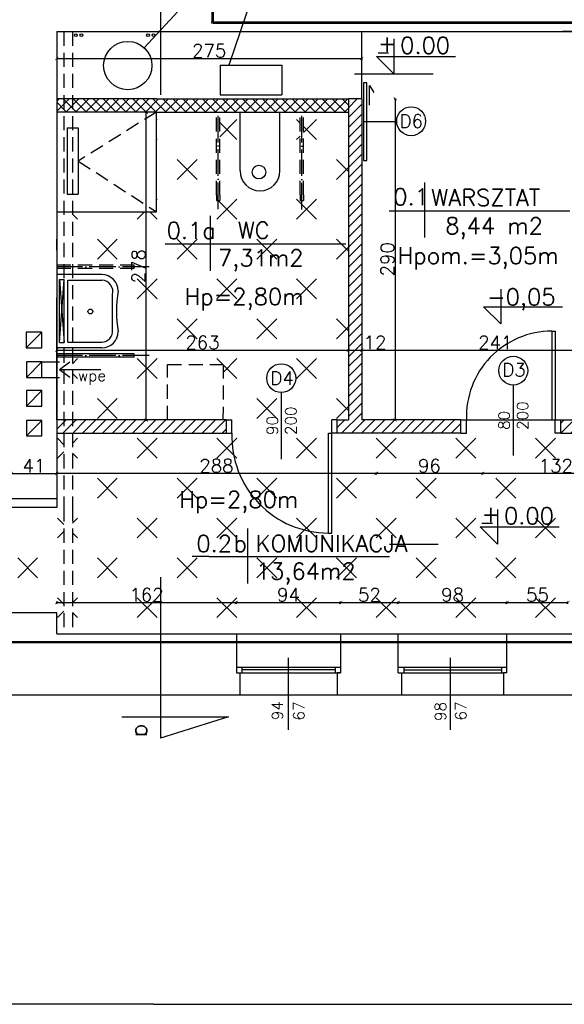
# Model space of a CAD drawing. Header units: millimetres. Extents: x -155361 to 49141, y -33787 to 6941.
# Tile 18 of 44: x -26685 to -26194, y 4380 to 5267. Entities that reach past the tile are written whole.
import ezdxf

# ---------------------------------------------------------------- set-up
doc = ezdxf.new("R2010")
doc.units = ezdxf.units.MM
doc.linetypes.add('ACAD_ISO04W100', pattern=[30, 24, -3, 0, -3])
doc.linetypes.add('DASHED', pattern=[19.05, 12.7, -6.35])
doc.styles.add('Opisowy', font='txt.shx')
doc.styles.get("Standard").update_dxf_attribs({"font": 'txt.shx'})
doc.dimstyles.new('ISO-25', dxfattribs={"dimtxt": 12, "dimasz": 3, "dimexe": 1, "dimexo": 1, "dimgap": 1, "dimtad": 1, "dimdec": 0, "dimtxsty": 'Opisowy', "dimblk": 'ARCHTICK', "dimcen": 2.5, "dimadec": 0, "dimazin": 0, "dimtfac": 1, "dimtdec": 0, "dimtmove": 0, "dimatfit": 3, "dimldrblk": 'ARCHTICK', "dimfxl": 1, "dimfxlon": 1, "dimarcsym": 0})

# ---------------------------------------------------------------- blocks, each defined once
blk = doc.blocks.new('_ArchTick')
at = {"color": 0, "linetype": 'ByBlock', "const_width": 0.15}
blk.add_lwpolyline([(-0.5, -0.5), (0.5, 0.5)], dxfattribs=at)
blk = doc.blocks.new('*D11522')
at = {"color": 0, "lineweight": -2}
for p, q in [((-26692.9, 4857.07), (-26692.9, 4859.07)), ((-26692.9, 4858.07), (-26651.9, 4858.07)), ((-26651.9, 4857.07), (-26651.9, 4859.07))]:
    blk.add_line(p, q, dxfattribs=at)
at = {"layer": 'Defpoints', "color": 0}
for p in [(-26651.9, 4858.07), (-26692.9, 4840.62), (-26651.9, 4840.62)]:
    blk.add_point(p, dxfattribs=at)
at = {"color": 0, "lineweight": -2, "xscale": 3, "yscale": 3, "zscale": 3, "rotation": 180}
blk.add_blockref('_ArchTick', (-26692.9, 4858.07), dxfattribs=at)
at = {"color": 0, "lineweight": -2, "xscale": 3, "yscale": 3, "zscale": 3}
blk.add_blockref('_ArchTick', (-26651.9, 4858.07), dxfattribs=at)
at = {"color": 0, "insert": (-26672.4, 4865.07), "char_height": 12, "attachment_point": 5, "style": 'Opisowy'}
blk.add_mtext('41', dxfattribs=at)
blk = doc.blocks.new('*D11560')
at = {"color": 0, "lineweight": -2}
for p, q in [((-26651.9, 4859.07), (-26651.9, 4857.07)), ((-26363.86, 4858.07), (-26651.9, 4858.07)), ((-26363.86, 4859.07), (-26363.86, 4857.07))]:
    blk.add_line(p, q, dxfattribs=at)
at = {"layer": 'Defpoints', "color": 0}
for p in [(-26651.9, 4914.62), (-26363.86, 4914.62), (-26651.9, 4858.07)]:
    blk.add_point(p, dxfattribs=at)
at = {"color": 0, "lineweight": -2, "xscale": 3, "yscale": 3, "zscale": 3, "rotation": 180}
blk.add_blockref('_ArchTick', (-26651.9, 4858.07), dxfattribs=at)
at = {"color": 0, "lineweight": -2, "xscale": 3, "yscale": 3, "zscale": 3}
blk.add_blockref('_ArchTick', (-26363.86, 4858.07), dxfattribs=at)
at = {"color": 0, "insert": (-26507.88, 4865.07), "char_height": 12, "attachment_point": 5, "style": 'Opisowy'}
blk.add_mtext('288', dxfattribs=at)
blk = doc.blocks.new('*D11561')
at = {"color": 0, "lineweight": -2}
for p, q in [((-26363.86, 4859.07), (-26363.86, 4857.07)), ((-26267.9, 4858.07), (-26363.86, 4858.07)), ((-26267.9, 4859.07), (-26267.9, 4857.07))]:
    blk.add_line(p, q, dxfattribs=at)
at = {"layer": 'Defpoints', "color": 0}
for p in [(-26363.86, 4914.62), (-26267.9, 4914.62), (-26363.86, 4858.07)]:
    blk.add_point(p, dxfattribs=at)
at = {"color": 0, "lineweight": -2, "xscale": 3, "yscale": 3, "zscale": 3, "rotation": 180}
blk.add_blockref('_ArchTick', (-26363.86, 4858.07), dxfattribs=at)
at = {"color": 0, "lineweight": -2, "xscale": 3, "yscale": 3, "zscale": 3}
blk.add_blockref('_ArchTick', (-26267.9, 4858.07), dxfattribs=at)
at = {"color": 0, "insert": (-26315.88, 4865.07), "char_height": 12, "attachment_point": 5, "style": 'Opisowy'}
blk.add_mtext('96', dxfattribs=at)
blk = doc.blocks.new('*D11562')
at = {"color": 0, "lineweight": -2}
for p, q in [((-26267.9, 4859.07), (-26267.9, 4857.07)), ((-26135.9, 4858.07), (-26267.9, 4858.07)), ((-26135.9, 4859.07), (-26135.9, 4857.07))]:
    blk.add_line(p, q, dxfattribs=at)
at = {"layer": 'Defpoints', "color": 0}
for p in [(-26267.9, 4914.62), (-26135.9, 4914.62), (-26267.9, 4858.07)]:
    blk.add_point(p, dxfattribs=at)
at = {"color": 0, "lineweight": -2, "xscale": 3, "yscale": 3, "zscale": 3, "rotation": 180}
blk.add_blockref('_ArchTick', (-26267.9, 4858.07), dxfattribs=at)
at = {"color": 0, "lineweight": -2, "xscale": 3, "yscale": 3, "zscale": 3}
blk.add_blockref('_ArchTick', (-26135.9, 4858.07), dxfattribs=at)
at = {"color": 0, "insert": (-26201.9, 4865.07), "char_height": 12, "attachment_point": 5, "style": 'Opisowy'}
blk.add_mtext('132', dxfattribs=at)
blk = doc.blocks.new('*D11609')
at = {"color": 0, "lineweight": -2}
for p, q in [((-26651.93, 4740.69), (-26651.93, 4742.69)), ((-26651.93, 4741.69), (-26489.93, 4741.69)), ((-26489.93, 4740.69), (-26489.93, 4742.69))]:
    blk.add_line(p, q, dxfattribs=at)
at = {"layer": 'Defpoints', "color": 0}
for p in [(-26489.93, 4741.69), (-26651.93, 4705.33), (-26489.93, 4705.33)]:
    blk.add_point(p, dxfattribs=at)
at = {"color": 0, "lineweight": -2, "xscale": 3, "yscale": 3, "zscale": 3, "rotation": 180}
blk.add_blockref('_ArchTick', (-26651.93, 4741.69), dxfattribs=at)
at = {"color": 0, "lineweight": -2, "xscale": 3, "yscale": 3, "zscale": 3}
blk.add_blockref('_ArchTick', (-26489.93, 4741.69), dxfattribs=at)
at = {"color": 0, "insert": (-26570.93, 4748.69), "char_height": 12, "attachment_point": 5, "style": 'Opisowy'}
blk.add_mtext('162', dxfattribs=at)
blk = doc.blocks.new('*D11610')
at = {"color": 0, "lineweight": -2}
for p, q in [((-26489.93, 4740.69), (-26489.93, 4742.69)), ((-26489.93, 4741.69), (-26395.93, 4741.69)), ((-26395.93, 4740.69), (-26395.93, 4742.69))]:
    blk.add_line(p, q, dxfattribs=at)
at = {"layer": 'Defpoints', "color": 0}
for p in [(-26395.93, 4741.69), (-26489.93, 4703.83), (-26395.93, 4703.83)]:
    blk.add_point(p, dxfattribs=at)
at = {"color": 0, "lineweight": -2, "xscale": 3, "yscale": 3, "zscale": 3, "rotation": 180}
blk.add_blockref('_ArchTick', (-26489.93, 4741.69), dxfattribs=at)
at = {"color": 0, "lineweight": -2, "xscale": 3, "yscale": 3, "zscale": 3}
blk.add_blockref('_ArchTick', (-26395.93, 4741.69), dxfattribs=at)
at = {"color": 0, "insert": (-26442.93, 4748.69), "char_height": 12, "attachment_point": 5, "style": 'Opisowy'}
blk.add_mtext('94', dxfattribs=at)
blk = doc.blocks.new('*D11611')
at = {"color": 0, "lineweight": -2}
for p, q in [((-26395.93, 4740.69), (-26395.93, 4742.69)), ((-26395.93, 4741.69), (-26343.93, 4741.69)), ((-26343.93, 4740.69), (-26343.93, 4742.69))]:
    blk.add_line(p, q, dxfattribs=at)
at = {"layer": 'Defpoints', "color": 0}
for p in [(-26343.93, 4741.69), (-26395.93, 4705.33), (-26343.93, 4705.33)]:
    blk.add_point(p, dxfattribs=at)
at = {"color": 0, "lineweight": -2, "xscale": 3, "yscale": 3, "zscale": 3, "rotation": 180}
blk.add_blockref('_ArchTick', (-26395.93, 4741.69), dxfattribs=at)
at = {"color": 0, "lineweight": -2, "xscale": 3, "yscale": 3, "zscale": 3}
blk.add_blockref('_ArchTick', (-26343.93, 4741.69), dxfattribs=at)
at = {"color": 0, "insert": (-26369.93, 4748.69), "char_height": 12, "attachment_point": 5, "style": 'Opisowy'}
blk.add_mtext('52', dxfattribs=at)
blk = doc.blocks.new('*D11612')
at = {"color": 0, "lineweight": -2}
for p, q in [((-26343.93, 4740.69), (-26343.93, 4742.69)), ((-26343.93, 4741.69), (-26245.93, 4741.69)), ((-26245.93, 4740.69), (-26245.93, 4742.69))]:
    blk.add_line(p, q, dxfattribs=at)
at = {"layer": 'Defpoints', "color": 0}
for p in [(-26245.93, 4741.69), (-26343.93, 4707.94), (-26245.93, 4707.94)]:
    blk.add_point(p, dxfattribs=at)
at = {"color": 0, "lineweight": -2, "xscale": 3, "yscale": 3, "zscale": 3, "rotation": 180}
blk.add_blockref('_ArchTick', (-26343.93, 4741.69), dxfattribs=at)
at = {"color": 0, "lineweight": -2, "xscale": 3, "yscale": 3, "zscale": 3}
blk.add_blockref('_ArchTick', (-26245.93, 4741.69), dxfattribs=at)
at = {"color": 0, "insert": (-26294.93, 4748.69), "char_height": 12, "attachment_point": 5, "style": 'Opisowy'}
blk.add_mtext('98', dxfattribs=at)
blk = doc.blocks.new('*D11613')
at = {"color": 0, "lineweight": -2}
for p, q in [((-26245.93, 4740.69), (-26245.93, 4742.69)), ((-26245.93, 4741.69), (-26190.93, 4741.69)), ((-26190.93, 4740.69), (-26190.93, 4742.69))]:
    blk.add_line(p, q, dxfattribs=at)
at = {"layer": 'Defpoints', "color": 0}
for p in [(-26190.93, 4741.69), (-26245.93, 4707.94), (-26190.93, 4707.94)]:
    blk.add_point(p, dxfattribs=at)
at = {"color": 0, "lineweight": -2, "xscale": 3, "yscale": 3, "zscale": 3, "rotation": 180}
blk.add_blockref('_ArchTick', (-26245.93, 4741.69), dxfattribs=at)
at = {"color": 0, "lineweight": -2, "xscale": 3, "yscale": 3, "zscale": 3}
blk.add_blockref('_ArchTick', (-26190.93, 4741.69), dxfattribs=at)
at = {"color": 0, "insert": (-26218.43, 4748.69), "char_height": 12, "attachment_point": 5, "style": 'Opisowy'}
blk.add_mtext('55', dxfattribs=at)
blk = doc.blocks.new('*D11650')
at = {"color": 0, "lineweight": -2}
for p, q in [((-26651.93, 5233.17), (-26651.93, 5231.17)), ((-26651.93, 5232.17), (-26376.93, 5232.17)), ((-26376.93, 5233.17), (-26376.93, 5231.17))]:
    blk.add_line(p, q, dxfattribs=at)
at = {"layer": 'Defpoints', "color": 0}
for p in [(-26651.93, 5254.68), (-26376.93, 5254.68), (-26376.93, 5232.17)]:
    blk.add_point(p, dxfattribs=at)
at = {"color": 0, "lineweight": -2, "xscale": 3, "yscale": 3, "zscale": 3, "rotation": 180}
blk.add_blockref('_ArchTick', (-26651.93, 5232.17), dxfattribs=at)
at = {"color": 0, "lineweight": -2, "xscale": 3, "yscale": 3, "zscale": 3}
blk.add_blockref('_ArchTick', (-26376.93, 5232.17), dxfattribs=at)
at = {"color": 0, "insert": (-26514.43, 5239.17), "char_height": 12, "attachment_point": 5, "style": 'Opisowy'}
blk.add_mtext('275', dxfattribs=at)
blk = doc.blocks.new('*D11651')
at = {"color": 0, "lineweight": -2}
for p, q in [((-26651.93, 4968.19), (-26651.93, 4970.19)), ((-26651.93, 4969.19), (-26388.93, 4969.19)), ((-26388.93, 4968.19), (-26388.93, 4970.19))]:
    blk.add_line(p, q, dxfattribs=at)
at = {"layer": 'Defpoints', "color": 0}
for p in [(-26388.93, 4969.19), (-26651.93, 4907.26), (-26388.93, 4907.26)]:
    blk.add_point(p, dxfattribs=at)
at = {"color": 0, "lineweight": -2, "xscale": 3, "yscale": 3, "zscale": 3, "rotation": 180}
blk.add_blockref('_ArchTick', (-26651.93, 4969.19), dxfattribs=at)
at = {"color": 0, "lineweight": -2, "xscale": 3, "yscale": 3, "zscale": 3}
blk.add_blockref('_ArchTick', (-26388.93, 4969.19), dxfattribs=at)
at = {"color": 0, "insert": (-26520.43, 4976.19), "char_height": 12, "attachment_point": 5, "style": 'Opisowy'}
blk.add_mtext('263', dxfattribs=at)
blk = doc.blocks.new('*D11652')
at = {"color": 0, "lineweight": -2}
for p, q in [((-26388.93, 4968.19), (-26388.93, 4970.19)), ((-26388.93, 4969.19), (-26376.93, 4969.19)), ((-26376.93, 4968.19), (-26376.93, 4970.19)), ((-26376.93, 4969.19), (-26355.93, 4969.19))]:
    blk.add_line(p, q, dxfattribs=at)
at = {"layer": 'Defpoints', "color": 0}
for p in [(-26376.93, 4969.19), (-26388.93, 4907.26), (-26376.93, 4907.26)]:
    blk.add_point(p, dxfattribs=at)
at = {"color": 0, "lineweight": -2, "xscale": 3, "yscale": 3, "zscale": 3, "rotation": 180}
blk.add_blockref('_ArchTick', (-26388.93, 4969.19), dxfattribs=at)
at = {"color": 0, "lineweight": -2, "xscale": 3, "yscale": 3, "zscale": 3}
blk.add_blockref('_ArchTick', (-26376.93, 4969.19), dxfattribs=at)
at = {"color": 0, "insert": (-26364.93, 4976.19), "char_height": 12, "attachment_point": 5, "style": 'Opisowy'}
blk.add_mtext('12', dxfattribs=at)
blk = doc.blocks.new('*D11653')
at = {"color": 0, "lineweight": -2}
for p, q in [((-26376.93, 4968.19), (-26376.93, 4970.19)), ((-26376.93, 4969.19), (-26135.93, 4969.19)), ((-26135.93, 4968.19), (-26135.93, 4970.19))]:
    blk.add_line(p, q, dxfattribs=at)
at = {"layer": 'Defpoints', "color": 0}
for p in [(-26135.93, 4969.19), (-26376.93, 4907.26), (-26135.93, 4907.26)]:
    blk.add_point(p, dxfattribs=at)
at = {"color": 0, "lineweight": -2, "xscale": 3, "yscale": 3, "zscale": 3, "rotation": 180}
blk.add_blockref('_ArchTick', (-26376.93, 4969.19), dxfattribs=at)
at = {"color": 0, "lineweight": -2, "xscale": 3, "yscale": 3, "zscale": 3}
blk.add_blockref('_ArchTick', (-26135.93, 4969.19), dxfattribs=at)
at = {"color": 0, "insert": (-26256.43, 4976.19), "char_height": 12, "attachment_point": 5, "style": 'Opisowy'}
blk.add_mtext('241', dxfattribs=at)
blk = doc.blocks.new('*D11655')
at = {"color": 0, "lineweight": -2}
for p, q in [((-26572.1, 5183.7), (-26570.1, 5183.7)), ((-26571.1, 4906.2), (-26571.1, 5183.7)), ((-26572.1, 4906.2), (-26570.1, 4906.2))]:
    blk.add_line(p, q, dxfattribs=at)
at = {"layer": 'Defpoints', "color": 0}
for p in [(-26668.38, 5183.7), (-26571.1, 5183.7), (-26668.38, 4906.2)]:
    blk.add_point(p, dxfattribs=at)
at = {"color": 0, "lineweight": -2, "xscale": 3, "yscale": 3, "zscale": 3}
for p, rotation in [((-26571.1, 5183.7), 90), ((-26571.1, 4906.2), -90.00000000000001)]:
    blk.add_blockref('_ArchTick', p, dxfattribs=dict(at, rotation=rotation))
at = {"color": 0, "insert": (-26578.1, 5044.95), "char_height": 12, "attachment_point": 5, "rotation": 90, "style": 'Opisowy'}
blk.add_mtext('278', dxfattribs=at)
blk = doc.blocks.new('*D11968')
at = {"color": 0, "lineweight": -2}
for p, q in [((-26347.76, 5195.92), (-26345.76, 5195.92)), ((-26346.76, 5195.92), (-26346.76, 4906.41)), ((-26347.76, 4906.41), (-26345.76, 4906.41))]:
    blk.add_line(p, q, dxfattribs=at)
at = {"layer": 'Defpoints', "color": 0}
for p in [(-26376.93, 5195.92), (-26376.93, 4906.41), (-26346.76, 4906.41)]:
    blk.add_point(p, dxfattribs=at)
at = {"color": 0, "lineweight": -2, "xscale": 3, "yscale": 3, "zscale": 3}
for p, rotation in [((-26346.76, 5195.92), 90), ((-26346.76, 4906.41), 270)]:
    blk.add_blockref('_ArchTick', p, dxfattribs=dict(at, rotation=rotation))
at = {"color": 0, "insert": (-26353.76, 5051.17), "char_height": 12, "attachment_point": 5, "rotation": 90, "style": 'Opisowy'}
blk.add_mtext('290', dxfattribs=at)

msp = doc.modelspace()

# ---------------------------------------------------------------- hatches: boundary and pattern name
h = msp.add_hatch()
h.set_pattern_fill('CROSS', color=256, scale=2, style=0)
h.set_pattern_definition([(45, (-1326.827, 5769.8), (-35.92102, 35.92102), [25.4, -25.4]), (135, (-1308.87, 5769.8), (-35.92102, -35.92102), [25.4, -25.4])])
h.paths.add_polyline_path([(-26956, 5156.41, 0.425207), (-26874.27, 5235.14), (-26874.27, 5238.14), (-26956, 5238.14), (-26956, 5241.14), (-26941.93, 5241.14), (-26936.33, 5241.14), (-26936.33, 5276.41), (-26804.93, 5276.41), (-26804.93, 5257.41), (-26777.05, 5257.41), (-26712.05, 5257.41), (-26692.93, 5257.41), (-26692.93, 4827.41), (-26651.93, 4827.41), (-26651.93, 4894.41), (-26645.36, 4894.41), (-26645.36, 4827.41), (-26645.36, 4713.41), (-26651.93, 4713.41), (-26651.93, 4732.41), (-26692.93, 4732.41), (-26692.93, 4713.41), (-26941.93, 4713.41), (-26941.93, 4729.41), (-26956, 4729.41), (-26956, 4732.41), (-26872, 4732.41), (-26872, 4735.41, 0.403604), (-26956, 4816.41), (-26956, 4819.41), (-26941.93, 4819.41), (-26941.93, 4827.41), (-26816.93, 4827.41), (-26812.01, 4827.41), (-26810.93, 4827.41), (-26804.93, 4827.41), (-26804.93, 5154.41), (-26810.93, 5154.41), (-26812.01, 5154.41), (-26816.93, 5154.41), (-26956, 5154.41)])
h.paths.add_polyline_path([(-26856.12, 5196.38), (-26840.46, 5180.93), (-26840.46, 5196.38)], flags=16)
h.paths.add_polyline_path([(-26637.7, 4894.41), (-26498.93, 4894.41), (-26493.93, 4894.41, 0.424176), (-26406.93, 4804.41), (-26403.93, 4804.41), (-26403.93, 4894.41), (-26398.93, 4894.41), (-26287.43, 4894.41), (-26282.43, 4894.41), (-26282.43, 4906.41), (-26240.25, 4906.41), (-26205.43, 4906.41), (-26202.43, 4906.41), (-26202.43, 4894.41), (-26197.43, 4894.41), (-26135.93, 4894.41), (-26135.93, 4877.41), (-26046.93, 4877.41), (-26041.93, 4877.41, 0.40263), (-25970.91, 4797.65, 0.273252), (-26015.93, 4721.41), (-26015.93, 4718.41), (-25925.93, 4718.41), (-25925.93, 4713.41), (-25948.93, 4713.41), (-26038.93, 4713.41), (-26099.93, 4713.41), (-26113.24, 4713.41), (-26190.93, 4713.41), (-26245.93, 4713.41), (-26343.93, 4713.41), (-26395.93, 4713.41), (-26489.93, 4713.41), (-26637.7, 4713.41), (-26637.7, 4827.41)])
h.paths.add_polyline_path([(-26270.05, 4809.87), (-26254.39, 4794.42), (-26254.39, 4809.87)], flags=16)
h.paths.add_polyline_path([(-26637.7, 4965.88), (-26637.7, 4971.37), (-26611.19, 4971.37, 0.414214), (-26596.48, 4986.09, -0.081982), (-26596.48, 5022.65, 0.414214), (-26611.19, 5037.37), (-26637.7, 5037.37), (-26637.7, 5042.87), (-26581.92, 5042.86), (-26581.92, 5044.36), (-26581.92, 5045.86), (-26637.7, 5045.87), (-26637.7, 5093.92), (-26561.93, 5093.92), (-26561.93, 5183.92), (-26507.96, 5183.92), (-26507.96, 5109.11), (-26507.96, 5104.11), (-26506.43, 5104.11), (-26504.9, 5104.11), (-26504.9, 5109.11), (-26504.9, 5183.92), (-26486.6, 5183.92), (-26486.61, 5150.9), (-26486.61, 5130.9, 1), (-26450.61, 5130.9), (-26450.61, 5150.99), (-26450.6, 5183.92), (-26432.47, 5183.92), (-26432.47, 5109.2), (-26432.47, 5104.2), (-26430.93, 5104.2), (-26429.4, 5104.2), (-26429.4, 5109.2), (-26429.4, 5183.92), (-26388.93, 5183.92), (-26388.93, 4906.41), (-26398.93, 4906.41), (-26403.93, 4906.41), (-26403.93, 4894.41), (-26406.93, 4894.41), (-26406.93, 4804.41, -0.424176), (-26493.93, 4894.41), (-26493.93, 4906.41), (-26498.93, 4906.41), (-26501.96, 4906.41), (-26501.93, 4956.41), (-26551.93, 4956.41), (-26551.93, 4906.41), (-26637.7, 4906.41), (-26637.7, 4962.88), (-26581.92, 4962.87), (-26581.92, 4964.37), (-26581.92, 4965.87)])
h.paths.add_polyline_path([(-26436.4, 4943.99, -0.41467), (-26449.44, 4930.96, -2.411557)], flags=16)
h.paths.add_polyline_path([(-26884.93, 5405.41), (-26804.93, 5405.41), (-26804.93, 5408.41), (-26790.96, 5408.41), (-26790.96, 5411.3), (-26790.96, 5416.41), (-26683.93, 5416.41), (-26677.93, 5416.41), (-26533.93, 5416.41), (-26533.93, 5296.41), (-26677.93, 5296.41), (-26683.93, 5296.41), (-26715.83, 5296.41), (-26715.83, 5306.41, 1), (-26755.83, 5306.41), (-26755.83, 5296.41), (-26790.93, 5296.41), (-26790.93, 5322.41), (-26790.93, 5326.41), (-26804.93, 5326.41, -0.417903)])
h.paths.add_polyline_path([(-26823.49, 5369.88, -880.138921), (-26823.49, 5369.93, -0.001136)], flags=16)
h.paths.add_polyline_path([(-26804.93, 5276.41), (-26804.93, 5326.41, -0.417903), (-26884.93, 5405.41), (-26884.93, 5408.41), (-26804.93, 5408.41), (-26804.93, 5411.41), (-26804.93, 5431.41), (-26936.33, 5431.41), (-26936.33, 5297.41), (-26936.33, 5276.41)])
h.paths.add_polyline_path([(-26804.93, 5456.41), (-26804.93, 5577.41), (-26886.4, 5577.41, -0.159236), (-26941.93, 5559.27), (-26941.93, 5556.27), (-26936.33, 5556.27), (-26936.33, 5456.41)])
h.paths.add_polyline_path([(-26936.33, 5656.27), (-26941.93, 5656.27), (-26941.93, 5653.27), (-26847.93, 5653.27), (-26847.93, 5650.27, -0.135694), (-26862.85, 5602.41), (-26804.93, 5602.41), (-26804.93, 5667.41), (-26804.93, 5670.41, -0.324312), (-26883.94, 5723.41), (-26936.33, 5723.41)])
h.paths.add_polyline_path([(-26955.9, 5605.59), (-26955.86, 5653.27), (-26941.93, 5653.27), (-26941.93, 5650.27), (-26847.93, 5650.27, -0.135694), (-26862.85, 5602.41), (-26911.26, 5602.41, 0.056797), (-26910.98, 5604.83, 0.965246), (-26932.43, 5605.59)])
h.paths.add_polyline_path([(-26936.33, 5431.41), (-26804.93, 5431.41), (-26804.93, 5456.41), (-26936.33, 5456.41)])
h.paths.add_polyline_path([(-26955.92, 5577.41), (-26955.9, 5602.41), (-26932.18, 5602.41, 0.795396), (-26911.26, 5602.41), (-26862.85, 5602.41, -0.092069), (-26886.4, 5577.41)])
h.paths.add_polyline_path([(-26804.93, 5577.41), (-26804.93, 5602.41), (-26862.85, 5602.41, -0.092069), (-26886.4, 5577.41)])
h.paths.add_polyline_path([(-26218.9, 4874.07), (-26218.9, 4856.07), (-26184.9, 4856.07), (-26184.9, 4874.07)], flags=8)
h.paths.add_polyline_path([(-26156.43, 4757.69), (-26156.43, 4739.69), (-26134.43, 4739.69), (-26134.43, 4757.69)], flags=8)
h.paths.add_polyline_path([(-26179.35, 4876.41), (-26161.35, 4876.41), (-26161.35, 4902.41), (-26179.35, 4902.41)], flags=24)
h.paths.add_polyline_path([(-26890.43, 5676.25), (-26890.43, 5658.25), (-26856.43, 5658.25), (-26856.43, 5676.25)], flags=24)
h.paths.add_polyline_path([(-26328.88, 4874.07), (-26328.88, 4856.07), (-26302.88, 4856.07), (-26302.88, 4874.07)], flags=8)
h.paths.add_polyline_path([(-26763.9, 4874.07), (-26763.9, 4856.07), (-26733.9, 4856.07), (-26733.9, 4874.07)], flags=8)
h.paths.add_polyline_path([(-26526.88, 4874.07), (-26526.88, 4856.07), (-26488.88, 4856.07), (-26488.88, 4874.07)], flags=24)
h.paths.add_polyline_path([(-26272.53, 4832.95), (-26272.53, 4810.45), (-26255.03, 4810.45), (-26255.03, 4832.95)], flags=8)
h.paths.add_polyline_path([(-26858.6, 5219.46), (-26858.6, 5196.96), (-26841.1, 5196.96), (-26841.1, 5219.46)], flags=8)
h.paths.add_polyline_path([(-26813.74, 5390.03), (-26813.74, 5350.03), (-26777.08, 5350.03), (-26777.08, 5390.03)], flags=8)
h.paths.add_polyline_path([(-26770.64, 5396.3), (-26752.64, 5396.3), (-26752.64, 5410.3), (-26770.64, 5410.3)], flags=8)
h.paths.add_polyline_path([(-26770.64, 4711.91), (-26752.64, 4711.91), (-26752.64, 4733.91), (-26770.64, 4733.91)], flags=24)
h.paths.add_polyline_path([(-26770.64, 5296.41), (-26752.64, 5296.41), (-26752.64, 5322.41), (-26770.64, 5322.41)], flags=24)
h.paths.add_polyline_path([(-26770.64, 4766.91), (-26752.64, 4766.91), (-26752.64, 4792.91), (-26770.64, 4792.91)], flags=8)
h.paths.add_polyline_path([(-26770.64, 5353.86), (-26752.64, 5353.86), (-26752.64, 5379.86), (-26770.64, 5379.86)], flags=8)
h.paths.add_polyline_path([(-26770.64, 5024.41), (-26752.64, 5024.41), (-26752.64, 5060.41), (-26770.64, 5060.41)], flags=8)
h.paths.add_polyline_path([(-26836.43, 4759), (-26836.43, 4741), (-26798.43, 4741), (-26798.43, 4759)], flags=8)
h.paths.add_polyline_path([(-26231.43, 4757.69), (-26231.43, 4739.69), (-26205.43, 4739.69), (-26205.43, 4757.69)], flags=8)
h.paths.add_polyline_path([(-26382.93, 4757.69), (-26382.93, 4739.69), (-26356.93, 4739.69), (-26356.93, 4757.69)], flags=8)
h.paths.add_polyline_path([(-26587.93, 4757.69), (-26587.93, 4739.69), (-26553.93, 4739.69), (-26553.93, 4757.69)], flags=8)
h.paths.add_polyline_path([(-26307.93, 4757.69), (-26307.93, 4739.69), (-26281.93, 4739.69), (-26281.93, 4757.69)], flags=8)
h.paths.add_polyline_path([(-26455.93, 4757.69), (-26455.93, 4739.69), (-26429.93, 4739.69), (-26429.93, 4757.69)], flags=8)
h.paths.add_polyline_path([(-26848.93, 5378.73), (-26848.93, 5360.73), (-26822.93, 5360.73), (-26822.93, 5378.73)], flags=8)
h.paths.add_polyline_path([(-26080.43, 4757.69), (-26080.43, 4739.69), (-26058.43, 4739.69), (-26058.43, 4757.69)], flags=8)
h.paths.add_polyline_path([(-26529.72, 4806.12), (-26529.72, 4783.62), (-26494.72, 4783.62), (-26494.72, 4806.12)], flags=8)
h.paths.add_polyline_path([(-26476.17, 4806.26), (-26476.17, 4783.76), (-26313.67, 4783.76), (-26313.67, 4806.26)], flags=8)
h.paths.add_polyline_path([(-26179.35, 4778.41), (-26161.35, 4778.41), (-26161.35, 4812.41), (-26179.35, 4812.41)], flags=8)
h.paths.add_polyline_path([(-26858.76, 5529.08), (-26858.76, 5506.58), (-26841.26, 5506.58), (-26841.26, 5529.08)], flags=24)
h.paths.add_polyline_path([(-26037.68, 4762.41), (-26019.68, 4762.41), (-26019.68, 4794.41), (-26037.68, 4794.41)], flags=8)
h.paths.add_polyline_path([(-26763.93, 5188.71), (-26763.93, 5170.71), (-26733.93, 5170.71), (-26733.93, 5188.71)], flags=8)
h.paths.add_polyline_path([(-26476.7, 4781.85), (-26476.7, 4755.6), (-26380.45, 4755.6), (-26380.45, 4781.85)], flags=8)
h.paths.add_polyline_path([(-26888.43, 5528.32), (-26888.43, 5505.82), (-26853.43, 5505.82), (-26853.43, 5528.32)], flags=24)
h.paths.add_polyline_path([(-26834.88, 5528.46), (-26834.88, 5505.96), (-26672.38, 5505.96), (-26672.38, 5528.46)], flags=24)
h.paths.add_polyline_path([(-26890.43, 5188.71), (-26890.43, 5170.71), (-26856.43, 5170.71), (-26856.43, 5188.71)], flags=8)
h.paths.add_polyline_path([(-26496.25, 4806.17), (-26496.25, 4783.67), (-26478.75, 4783.67), (-26478.75, 4806.17)], flags=8)
h.paths.add_polyline_path([(-26749.15, 5402.44), (-26749.15, 5379.94), (-26706.65, 5379.94), (-26706.65, 5402.44)], flags=8)
h.paths.add_polyline_path([(-26837.28, 5505.38), (-26837.28, 5479.13), (-26741.03, 5479.13), (-26741.03, 5505.38)], flags=24)
h.paths.add_polyline_path([(-26739.09, 5340.41), (-26721.09, 5340.41), (-26721.09, 5372.41), (-26739.09, 5372.41)], flags=8)
h.paths.add_polyline_path([(-26700.29, 5375.61), (-26700.29, 5349.36), (-26621.54, 5349.36), (-26621.54, 5375.61)], flags=8)
h.paths.add_polyline_path([(-26972.97, 5625.79), (-26972.97, 5585.79), (-26936.3, 5585.79), (-26936.3, 5625.79)], flags=24)
h.paths.add_polyline_path([(-26260.2, 4890.72), (-26220.2, 4890.72), (-26220.2, 4927.38), (-26260.2, 4927.38)], flags=24)
h.paths.add_polyline_path([(-26681.43, 5331.12), (-26681.43, 5313.12), (-26643.43, 5313.12), (-26643.43, 5331.12)], flags=8)
h.paths.add_polyline_path([(-26469.14, 4886.03), (-26429.14, 4886.03), (-26429.14, 4922.7), (-26469.14, 4922.7)], flags=8)
h.paths.add_polyline_path([(-26556.57, 5088.39), (-26556.57, 5065.89), (-26511.57, 5065.89), (-26511.57, 5088.39)], flags=8)
h.paths.add_polyline_path([(-26462.28, 4953.12), (-26462.28, 4935.12), (-26436.28, 4935.12), (-26436.28, 4953.12)], flags=8)
h.paths.add_polyline_path([(-26539.43, 4985.19), (-26539.43, 4967.19), (-26501.43, 4967.19), (-26501.43, 4985.19)], flags=8)
h.paths.add_polyline_path([(-26492.46, 5088.55), (-26492.46, 5066.05), (-26454.96, 5066.05), (-26454.96, 5088.55)], flags=8)
h.paths.add_polyline_path([(-26510.87, 5064.32), (-26510.87, 5038.07), (-26429.62, 5038.07), (-26429.62, 5064.32)], flags=8)
h.paths.add_polyline_path([(-26587.1, 5025.95), (-26569.1, 5025.95), (-26569.1, 5063.95), (-26587.1, 5063.95)], flags=24)
h.paths.add_polyline_path([(-26696.69, 5403.18), (-26696.69, 5380.68), (-26594.19, 5380.68), (-26594.19, 5403.18)], flags=8)
h.paths.add_polyline_path([(-26541.67, 5030.04), (-26541.67, 5000.04), (-26426.67, 5000.04), (-26426.67, 5030.04)], flags=8)
h.paths.add_polyline_path([(-26546.45, 4847.16), (-26546.45, 4817.16), (-26431.45, 4817.16), (-26431.45, 4847.16)], flags=24)
h.paths.add_polyline_path([(-26104.43, 4874.07), (-26104.43, 4856.07), (-26078.43, 4856.07), (-26078.43, 4874.07)], flags=8)
h.paths.add_polyline_path([(-26838.46, 5217.64), (-26838.46, 5195.14), (-26793.46, 5195.14), (-26793.46, 5217.64)], flags=8)
h.paths.add_polyline_path([(-26252.39, 4831.13), (-26252.39, 4808.63), (-26207.39, 4808.63), (-26207.39, 4831.13)], flags=8)
h = msp.add_hatch(color=1)
h.paths.add_polyline_path([(-26510.91, 5276.41), (-26510.91, 5387.98), (-26511.91, 5387.98), (-26511.91, 5276.41)])
h.paths.add_polyline_path([(-26511.91, 5387.98), (-26510.91, 5387.98), (-26510.91, 5425.37), (-26511.91, 5425.37)])
h.paths.add_polyline_path([(-26511.91, 5265.17), (-26511.91, 5264.17), (-26510.91, 5264.17), (-26510.91, 5265.17), (-26510.91, 5276.41), (-26511.91, 5276.41)])
for points in [[(-26129.93, 5264.17), (-26129.93, 5265.17), (-26510.91, 5265.17), (-26510.91, 5264.17)], [(-26959.65, 4706.27), (-26489.93, 4706.27), (-26489.93, 4705.27), (-26959.65, 4705.27)], [(-26489.93, 4705.27), (-26395.93, 4705.27), (-26395.93, 4706.27), (-26489.93, 4706.27)]]:
    msp.add_hatch(color=1).paths.add_polyline_path(points)
h = msp.add_hatch()
h.set_pattern_fill('ANSI37', color=256, scale=2, style=0)
h.set_pattern_definition([(45, (-7681.629, 10900.2284), (-4.490128, 4.490128), []), (135, (-7681.629, 10900.2284), (-4.490128, -4.490128), [])])
h.paths.add_polyline_path([(-26637.7, 5183.92), (-26561.93, 5183.92), (-26506.43, 5183.92), (-26450.6, 5183.92), (-26432.47, 5183.92), (-26430.93, 5183.92), (-26429.4, 5183.92), (-26388.93, 5183.92), (-26388.93, 5195.92), (-26561.93, 5195.92), (-26637.7, 5195.92)])
h.paths.add_polyline_path([(-26645.36, 5183.92), (-26637.7, 5183.92), (-26637.7, 5195.92), (-26645.36, 5195.92)])
h.paths.add_polyline_path([(-26651.93, 5183.92), (-26645.36, 5183.92), (-26645.36, 5195.92), (-26651.93, 5195.92)])
h = msp.add_hatch()
h.set_pattern_fill('ANSI31', color=256, scale=2, style=0)
h.set_pattern_definition([(45, (-1308.869, 5769.798), (-4.490128, 4.490128), [])])
h.paths.add_polyline_path([(-26388.93, 4906.41), (-26398.93, 4906.41), (-26398.93, 4894.41), (-26287.43, 4894.41), (-26287.43, 4906.41), (-26376.93, 4906.41), (-26376.93, 5195.92), (-26388.93, 5195.92), (-26388.93, 5183.92)])
h.paths.add_polyline_path([(-26498.93, 4894.41), (-26498.93, 4906.41), (-26501.96, 4906.41), (-26551.93, 4906.41), (-26637.7, 4906.41), (-26637.7, 4894.41)])
h.paths.add_polyline_path([(-26135.93, 4894.41), (-26135.93, 4901.41), (-26135.93, 4906.41), (-26197.43, 4906.41), (-26197.43, 4894.41)])
h.paths.add_polyline_path([(-26637.7, 4894.41), (-26637.7, 4906.41), (-26645.36, 4906.41), (-26645.36, 4894.41)])
h.paths.add_polyline_path([(-26651.93, 4901.41), (-26651.93, 4894.41), (-26645.36, 4894.41), (-26645.36, 4906.41), (-26651.93, 4906.41)])
h.paths.add_polyline_path([(-26179.35, 4876.41), (-26161.35, 4876.41), (-26161.35, 4902.41), (-26179.35, 4902.41)], flags=24)
h = msp.add_hatch(color=1)
h.paths.add_polyline_path([(-26343.93, 4705.27), (-26245.93, 4705.27), (-26245.93, 4706.27), (-26343.93, 4706.27)])
h.paths.add_polyline_path([(-26190.93, 4705.27), (-26099.93, 4705.27), (-26099.93, 4706.27), (-26190.93, 4706.27)])
h.paths.add_polyline_path([(-26038.93, 4705.27), (-25948.93, 4705.27), (-25948.93, 4706.27), (-26038.93, 4706.27)])
h.paths.add_polyline_path([(-26099.93, 4705.27), (-26038.93, 4705.27), (-26038.93, 4706.27), (-26099.93, 4706.27)])
h.paths.add_polyline_path([(-26245.93, 4705.27), (-26190.93, 4705.27), (-26190.93, 4706.27), (-26245.93, 4706.27)])
h.paths.add_polyline_path([(-26395.93, 4705.27), (-26343.93, 4705.27), (-26343.93, 4706.27), (-26395.93, 4706.27)])
h.paths.add_polyline_path([(-25948.93, 4705.27), (-25917.48, 4705.27), (-25917.48, 4706.27), (-25948.93, 4706.27)])

# ---------------------------------------------------------------- linework, layer by layer
at = {"color": 1}
for p, q in [((-26511.91, 5425.37), (-26511.91, 5265.17)), ((-26510.91, 5425.37), (-26510.91, 5265.17)), ((-26511.91, 5264.17), (-26511.91, 5265.17)), ((-26510.91, 5264.17), (-26511.91, 5264.17)), ((-26510.91, 5265.17), (-26128.93, 5265.17)), ((-26510.91, 5264.17), (-26128.93, 5264.17)), ((-25917.48, 4706.27), (-26960.65, 4706.27)), ((-25917.48, 4705.27), (-26960.65, 4705.27))]:
    msp.add_line(p, q, dxfattribs=at)
for p, q in [((-26468.99, 5354.53), (-26573.01, 5241.87)), ((-26558.26, 5344.48), (-26558.26, 5199.47)), ((-26468.51, 5308.67), (-26496.78, 5226.32)), ((-26651.93, 5256.41), (-26135.93, 5256.41)), ((-26651.93, 5256.41), (-26651.93, 4906.41)), ((-26651.93, 5256.41), (-26454.93, 5256.41)), ((-26376.93, 5195.92), (-26376.93, 5256.41)), ((-26135.93, 5256.41), (-26195.93, 5256.41)), ((-26347.96, 5249.85), (-26347.96, 5218.53)), ((-26363.61, 5233.99), (-26292.46, 5233.99)), ((-26363.61, 5233.99), (-26347.96, 5218.53)), ((-26362.1, 5237.27), (-26352.61, 5237.27)), ((-26504.44, 5226.32), (-26504.44, 5199.5)), ((-26504.44, 5226.32), (-26448.87, 5226.32)), ((-26448.87, 5226.32), (-26448.87, 5199.5)), ((-26383.54, 5218.53), (-26312.38, 5218.53)), ((-26375.36, 5210.26), (-26375.36, 5140.26)), ((-26372.36, 5210.26), (-26375.36, 5210.26)), ((-26372.36, 5140.26), (-26372.36, 5210.26)), ((-26369.95, 5190.04), (-26369.95, 5208.01)), ((-26369.95, 5208.01), (-26366.1, 5201.6)), ((-26561.93, 5195.92), (-26651.93, 5195.92)), ((-26561.93, 5195.92), (-26388.93, 5195.92)), ((-26504.44, 5199.5), (-26448.87, 5199.5)), ((-26388.93, 5195.92), (-26388.93, 4906.41)), ((-26376.93, 5195.92), (-26388.93, 5195.92)), ((-26376.93, 5195.92), (-26376.93, 4906.41)), ((-26561.93, 5183.92), (-26651.93, 5183.92)), ((-26561.93, 5183.92), (-26388.93, 5183.92)), ((-26561.93, 5093.92), (-26561.93, 5183.92)), ((-26486.61, 5150.9), (-26486.6, 5183.91)), ((-26450.61, 5150.99), (-26450.6, 5184)), ((-26375.36, 5175.26), (-26345.4, 5175.26)), ((-26642.4, 5169.77), (-26642.4, 5109.77)), ((-26642.4, 5169.77), (-26632.4, 5169.77)), ((-26632.4, 5169.77), (-26632.4, 5109.77)), ((-26486.61, 5130.9), (-26486.61, 5150.9)), ((-26450.61, 5130.99), (-26450.61, 5150.99)), ((-26375.36, 5140.26), (-26372.36, 5140.26)), ((-26320.27, 5120.27), (-26320.27, 5070.91)), ((-26642.4, 5109.77), (-26632.4, 5109.77)), ((-26507.96, 5109.11), (-26507.96, 5104.11)), ((-26504.9, 5109.11), (-26504.9, 5104.11)), ((-26432.47, 5109.2), (-26432.47, 5104.2)), ((-26429.4, 5109.2), (-26429.4, 5104.2)), ((-26507.96, 5104.11), (-26504.9, 5104.11)), ((-26432.47, 5104.2), (-26429.4, 5104.2)), ((-26651.93, 5093.92), (-26561.93, 5093.92)), ((-26513.46, 5090.29), (-26513.46, 5040.92)), ((-26352.01, 5095), (-26189.21, 5095)), ((-26651.93, 5059.31), (-26651.93, 5069.31)), ((-26554.13, 5065.02), (-26391.33, 5065.02)), ((-26581.92, 5042.86), (-26581.92, 5045.86)), ((-26611.19, 5037.37), (-26651.91, 5037.38)), ((-26649.32, 4976.1), (-26649.32, 5032.88)), ((-26649.32, 4976.1), (-26645.24, 5032.88)), ((-26649.32, 5032.87), (-26645.23, 5032.87)), ((-26649.32, 5032.87), (-26645.23, 4976.1)), ((-26645.23, 4976.1), (-26645.23, 5032.87)), ((-26641.92, 4976.38), (-26641.91, 5032.38)), ((-26641.91, 5032.38), (-26611.19, 5032.37)), ((-26251.35, 5024.33), (-26251.35, 4993.01)), ((-26651.93, 4906.41), (-26651.93, 5016.41)), ((-26601.48, 4987.27), (-26601.48, 5019.46)), ((-26267.01, 5008.46), (-26195.85, 5008.46)), ((-26267.01, 5008.46), (-26251.35, 4993.01)), ((-26679.3, 4985.45), (-26679.3, 4971.45)), ((-26679.3, 4971.45), (-26665.3, 4985.45)), ((-26679.3, 4985.45), (-26679.3, 4971.45)), ((-26679.3, 4971.45), (-26665.3, 4985.45)), ((-26679.3, 4985.45), (-26679.3, 4971.45)), ((-26665.3, 4985.45), (-26679.3, 4985.45)), ((-26679.3, 4971.45), (-26665.3, 4985.45)), ((-26665.3, 4971.45), (-26665.3, 4985.45)), ((-26665.3, 4971.45), (-26665.3, 4985.45)), ((-26665.3, 4971.45), (-26665.3, 4985.45)), ((-26205.43, 4986.41), (-26205.43, 4906.41)), ((-26205.43, 4986.41), (-26202.43, 4986.41)), ((-26202.43, 4986.41), (-26202.43, 4906.41)), ((-26679.3, 4971.45), (-26665.3, 4971.45)), ((-26611.19, 4971.37), (-26651.93, 4971.38)), ((-26649.32, 4976.1), (-26645.23, 4976.1)), ((-26641.92, 4976.38), (-26611.19, 4976.37)), ((-26581.92, 4965.87), (-26651.93, 4965.88)), ((-26581.92, 4962.87), (-26651.93, 4962.88)), ((-26581.92, 4962.87), (-26581.92, 4965.87)), ((-26679.16, 4958.84), (-26679.16, 4944.84)), ((-26679.16, 4958.84), (-26679.16, 4944.84)), ((-26679.16, 4958.84), (-26679.16, 4944.84)), ((-26679.16, 4944.62), (-26665.16, 4958.62)), ((-26679.16, 4944.62), (-26665.16, 4958.62)), ((-26665.16, 4958.62), (-26679.16, 4958.62)), ((-26679.16, 4944.62), (-26665.16, 4958.62)), ((-26665.16, 4958.62), (-26649.33, 4958.64)), ((-26665.16, 4944.62), (-26665.16, 4958.62)), ((-26665.16, 4944.62), (-26665.16, 4958.62)), ((-26665.16, 4944.62), (-26665.16, 4958.62)), ((-26649.44, 4951.78), (-26640.04, 4958.6)), ((-26679.16, 4944.62), (-26665.16, 4944.62)), ((-26665.16, 4944.62), (-26649.33, 4944.64)), ((-26649.44, 4951.78), (-26612.21, 4951.78)), ((-26649.44, 4951.78), (-26640.04, 4944.96)), ((-26240.25, 4937.75), (-26240.25, 4874.39)), ((-26679.16, 4918.75), (-26665.16, 4932.75)), ((-26679.16, 4918.75), (-26665.16, 4932.75)), ((-26679.16, 4932.75), (-26679.16, 4918.75)), ((-26665.16, 4932.75), (-26679.16, 4932.75)), ((-26679.16, 4918.75), (-26665.16, 4932.75)), ((-26665.16, 4918.75), (-26665.16, 4932.75)), ((-26665.16, 4918.75), (-26665.16, 4932.75)), ((-26665.16, 4918.75), (-26665.16, 4932.75)), ((-26449.44, 4930.9), (-26449.44, 4870.85)), ((-26679.16, 4918.75), (-26665.16, 4918.75)), ((-26679.16, 4905.92), (-26679.16, 4891.92)), ((-26679.16, 4891.92), (-26665.16, 4905.92)), ((-26679.16, 4905.92), (-26679.16, 4891.92)), ((-26679.16, 4891.92), (-26665.16, 4905.92)), ((-26679.16, 4905.92), (-26679.16, 4891.92)), ((-26665.16, 4905.92), (-26679.16, 4905.92)), ((-26679.16, 4891.92), (-26665.16, 4905.92)), ((-26665.16, 4891.92), (-26665.16, 4905.92)), ((-26665.16, 4891.92), (-26665.16, 4905.92)), ((-26665.16, 4891.92), (-26665.16, 4905.92)), ((-26651.93, 4906.41), (-26651.93, 4901.41)), ((-26498.93, 4906.41), (-26651.93, 4906.41)), ((-26651.93, 4901.41), (-26651.93, 4827.41)), ((-26498.93, 4894.41), (-26498.93, 4906.41)), ((-26498.93, 4906.41), (-26493.93, 4906.41)), ((-26493.93, 4894.41), (-26493.93, 4906.41)), ((-26403.93, 4894.41), (-26403.93, 4906.41)), ((-26398.93, 4906.41), (-26403.93, 4906.41)), ((-26398.93, 4894.41), (-26398.93, 4906.41)), ((-26398.93, 4906.41), (-26388.93, 4906.41)), ((-26287.43, 4906.41), (-26376.93, 4906.41)), ((-26287.43, 4906.41), (-26282.44, 4906.59)), ((-26287.43, 4894.41), (-26287.43, 4906.41)), ((-26287.43, 4906.41), (-26197.43, 4906.41)), ((-26282.43, 4894.41), (-26282.43, 4906.41)), ((-26205.43, 4906.41), (-26197.43, 4906.41)), ((-26202.43, 4894.41), (-26202.43, 4906.41)), ((-26197.43, 4906.41), (-26135.93, 4906.41)), ((-26197.43, 4894.41), (-26197.43, 4906.41)), ((-26679.16, 4891.92), (-26665.16, 4891.92)), ((-26651.93, 4894.41), (-26498.93, 4894.41)), ((-26498.93, 4894.41), (-26493.93, 4894.41)), ((-26406.93, 4804.41), (-26406.93, 4894.41)), ((-26406.93, 4894.41), (-26403.93, 4894.41)), ((-26398.93, 4894.41), (-26403.93, 4894.41)), ((-26403.93, 4804.41), (-26403.93, 4894.41)), ((-26287.43, 4894.41), (-26398.93, 4894.41)), ((-26287.43, 4894.41), (-26282.43, 4894.41)), ((-26197.43, 4894.41), (-26202.43, 4894.41)), ((-26197.43, 4894.41), (-26135.93, 4894.41)), ((-26692.93, 4835.41), (-26651.93, 4835.41)), ((-26651.93, 4827.41), (-26692.93, 4827.41)), ((-26254.39, 4825.74), (-26254.39, 4794.42)), ((-26268.54, 4813.15), (-26259.05, 4813.15)), ((-26479.72, 4808.36), (-26479.72, 4758.99)), ((-26406.93, 4804.41), (-26403.93, 4804.41)), ((-26270.05, 4809.87), (-26198.89, 4809.87)), ((-26270.05, 4809.87), (-26254.39, 4794.42)), ((-26351.87, 4794.32), (-26308, 4794.32)), ((-26514.67, 4783.32), (-26529.77, 4783.32)), ((-26514.67, 4783.32), (-26351.87, 4783.32)), ((-26558.44, 4764.51), (-26558.44, 4619.51)), ((-26651.93, 4732.41), (-26692.93, 4732.41)), ((-26651.93, 4713.41), (-26651.93, 4732.41)), ((-26651.93, 4713.41), (-26113.24, 4713.41)), ((-26489.93, 4713.41), (-26489.93, 4683.41)), ((-26395.93, 4713.41), (-26395.93, 4683.41)), ((-26343.93, 4678.41), (-26343.93, 4713.41)), ((-26245.93, 4678.41), (-26245.93, 4713.41)), ((-26442.93, 4626.92), (-26442.93, 4691.91)), ((-26296.93, 4626.92), (-26296.93, 4691.91)), ((-26489.93, 4683.41), (-26395.93, 4683.41)), ((-26489.93, 4683.41), (-26489.93, 4678.41)), ((-26489.93, 4678.41), (-26395.93, 4678.41)), ((-26489.93, 4678.41), (-26486.93, 4678.41)), ((-26486.93, 4678.41), (-26486.93, 4658.41)), ((-26484.93, 4683.41), (-26484.93, 4678.41)), ((-26400.93, 4680.91), (-26484.93, 4680.91)), ((-26400.93, 4683.41), (-26400.93, 4678.41)), ((-26395.93, 4678.41), (-26398.93, 4678.41)), ((-26398.93, 4678.41), (-26398.93, 4658.41)), ((-26395.93, 4683.41), (-26395.93, 4678.41)), ((-26343.93, 4683.41), (-26249.93, 4683.41)), ((-26343.93, 4678.41), (-26249.93, 4678.41)), ((-26340.93, 4678.41), (-26340.93, 4658.41)), ((-26338.93, 4683.41), (-26338.93, 4678.41)), ((-26338.93, 4680.91), (-26250.93, 4680.91)), ((-26250.93, 4683.41), (-26250.93, 4678.41)), ((-26249.93, 4683.41), (-26245.93, 4683.41)), ((-26249.93, 4678.41), (-26248.93, 4678.41)), ((-26245.93, 4678.41), (-26248.93, 4678.41)), ((-26248.93, 4678.41), (-26248.93, 4658.41)), ((-27393.93, 4658.41), (-25810.7, 4658.41)), ((-26593.28, 4638.67), (-26496.86, 4638.67)), ((-26496.86, 4638.67), (-26558.44, 4619.51)), ((-26564.49, 4379.5), (-27539.32, 4379.5)), ((-26564.49, 4379.5), (-25589.66, 4379.5))]:
    msp.add_line(p, q)
at = {"linetype": 'DASHED'}
for p, q in [((-26645.36, 5256.41), (-26645.36, 4827.41)), ((-26637.7, 5256.41), (-26637.7, 4827.41)), ((-26561.93, 5183.92), (-26632.4, 5139.77)), ((-26507.96, 5109.11), (-26507.96, 5183.91)), ((-26504.9, 5109.11), (-26504.9, 5183.91)), ((-26432.47, 5109.2), (-26432.47, 5184)), ((-26429.4, 5109.2), (-26429.4, 5184)), ((-26632.4, 5139.77), (-26561.93, 5093.92)), ((-26581.92, 5045.86), (-26651.92, 5045.87)), ((-26581.92, 5042.86), (-26651.92, 5042.87)), ((-26551.93, 4906.41), (-26551.93, 4956.41)), ((-26551.93, 4956.41), (-26501.93, 4956.41)), ((-26501.93, 4956.41), (-26501.96, 4906.33)), ((-26645.36, 4827.41), (-26645.36, 4713.41)), ((-26637.7, 4827.41), (-26637.7, 4713.41))]:
    msp.add_line(p, q, dxfattribs=at)
at = {"linetype": 'ACAD_ISO04W100'}
for p, q in [((-26506.43, 5096.38), (-26506.43, 5186.14)), ((-26430.93, 5096.2), (-26430.93, 5185.96)), ((-26568.53, 5044.36), (-26651.92, 5044.38)), ((-26568.54, 4964.37), (-26651.93, 4964.38))]:
    msp.add_line(p, q, dxfattribs=at)
for centre, radius in [((-26634.66, 5253.21), 1.25), ((-26634.66, 5253.21), 1.25), ((-26629.65, 5253.21), 1.25), ((-26629.65, 5253.21), 1.25), ((-26587.8, 5225.85), 21.81), ((-26569.54, 5253.21), 1.25), ((-26569.54, 5253.21), 1.25), ((-26564.53, 5253.21), 1.25), ((-26564.53, 5253.21), 1.25), ((-26332.34, 5175.64), 13.02), ((-26469.56, 5129.79), 6.12), ((-26621.53, 5004.14), 2.18), ((-26240.24, 4950.77), 13.02), ((-26449.42, 4943.99), 13.02)]:
    msp.add_circle(centre, radius)
for centre, radius, start, end in [((-26468.61, 5130.9), 18, 180, 0), ((-26611.19, 5022.65), 14.72, 0, 90), ((-26611.74, 5021.85), 10.53, 346.89079, 87.00585), ((-26485.72, 5004.37), 112.26, 170.6265, 189.3735), ((-26611.76, 4986.65), 10.3, 273.1845, 3.4527), ((-26611.19, 4986.09), 14.72, 270, 0), ((-26205.43, 4909.36), 77.06, 90, 182.18938), ((-26406.93, 4891.46), 87.05, 178.05796, 270)]:
    msp.add_arc(centre, radius, start, end)

# ---------------------------------------------------------------- texts
at = {"attachment_point": 1}
for s, insert, char_height, width in [('+', (-26362.34, 5253.32), 15, 2.9001), ('0.00', (-26342.2, 5251.49), 15, 0.725), ('D6', (-26342.76, 5181.71), 12, 7.9948), ('0.1', (-26348.48, 5114.99), 15, 18.2196), ('WARSZTAT', (-26314.21, 5114.3), 15, 1.5046), ('8,44', (-26301.57, 5088.88), 15, 12.371), ('m2', (-26245.63, 5088.78), 15, 7.6405), ('0.1a', (-26552.82, 5084.64), 15, 7.3023), ('WC', (-26488.71, 5084.8), 15, 5.5841), ('7,31m2', (-26506.49, 5059.95), 15, 9.6219), ('Hpom.=3,05m', (-26344.56, 5062.06), 15, 3.8348), ('Hp=2,80m', (-26536.67, 5025.04), 15, 6.9977), ('-0,05', (-26263.82, 5024.75), 15, 0.177), ('D3', (-26250.12, 4957.62), 12, 5.5181), ('wpe', (-26632.78, 4951.3), 10, 2.6538), ('D4', (-26459.28, 4950.12), 12, 5.2974), ('Hp=2,80m', (-26541.45, 4842.16), 15, 6.9977), ('+', (-26268.78, 4829.2), 15, 2.9001), ('0.00', (-26248.64, 4827.38), 15, 0.725), ('0.2', (-26525.97, 4802.37), 15, 2.5713), ('b', (-26492.5, 4802.42), 15, 5.9006), ('KOMUNIKACJA', (-26472.42, 4802.51), 15, 5.1426), ('13,64m2', (-26472.32, 4777.48), 15, 136.2794)]:
    msp.add_mtext(s, dxfattribs=dict(at, insert=insert, char_height=char_height, width=width))
for s, insert, char_height, width, rotation in [('80\\P200', (-26253.53, 4897.38), 10, 8.4308, 90), ('90\\P200', (-26462.47, 4892.7), 10, 0.511, 90), ('94', (-26457.87, 4635.63), 10, 3.5513, 90), ('67', (-26438.55, 4635.31), 10, 40.9935, 90), ('98', (-26310.85, 4634.92), 10, 0.7103, 90), ('67', (-26292.55, 4635.31), 10, 40.9935, 90), ('a', (-26565.65, 4632.43), 15, 14.2991, 270)]:
    msp.add_mtext(s, dxfattribs=dict(at, insert=insert, char_height=char_height, width=width, rotation=rotation))

# ---------------------------------------------------------------- dimensions: what is measured, and where the dimension line sits
for base, p1, p2, picture, middle in [((-26376.93, 5232.17), (-26651.93, 5254.68), (-26376.93, 5254.68), '*D11650', (-26514.43, 5239.17)), ((-26388.93, 4969.19), (-26651.93, 4907.26), (-26388.93, 4907.26), '*D11651', (-26520.43, 4976.19)), ((-26376.93, 4969.19), (-26388.93, 4907.26), (-26376.93, 4907.26), '*D11652', (-26364.93, 4976.19)), ((-26135.93, 4969.19), (-26376.93, 4907.26), (-26135.93, 4907.26), '*D11653', (-26256.43, 4976.19)), ((-26651.9, 4858.07), (-26363.86, 4914.62), (-26651.9, 4914.62), '*D11560', (-26507.88, 4865.07)), ((-26363.86, 4858.07), (-26267.9, 4914.62), (-26363.86, 4914.62), '*D11561', (-26315.88, 4865.07)), ((-26267.9, 4858.07), (-26135.9, 4914.62), (-26267.9, 4914.62), '*D11562', (-26201.9, 4865.07)), ((-26651.9, 4858.07), (-26692.9, 4840.62), (-26651.9, 4840.62), '*D11522', (-26672.4, 4865.07)), ((-26489.93, 4741.69), (-26651.93, 4705.33), (-26489.93, 4705.33), '*D11609', (-26570.93, 4748.69)), ((-26395.93, 4741.69), (-26489.93, 4703.83), (-26395.93, 4703.83), '*D11610', (-26442.93, 4748.69)), ((-26343.93, 4741.69), (-26395.93, 4705.33), (-26343.93, 4705.33), '*D11611', (-26369.93, 4748.69)), ((-26245.93, 4741.69), (-26343.93, 4707.94), (-26245.93, 4707.94), '*D11612', (-26294.93, 4748.69)), ((-26190.93, 4741.69), (-26245.93, 4707.94), (-26190.93, 4707.94), '*D11613', (-26218.43, 4748.69))]:
    dim = msp.add_linear_dim(base=base, p1=p1, p2=p2, dimstyle='ISO-25', override={"dimzin": 1})
    dim.commit()
    dim.dimension.update_dxf_attribs({"geometry": picture, "text_midpoint": middle})
for base, p1, p2, picture, middle in [((-26346.76, 4906.41), (-26376.93, 5195.92), (-26376.93, 4906.41), '*D11968', (-26353.76, 5051.17)), ((-26571.0986, 5183.7031), (-26668.384, 4906.1951), (-26668.384, 5183.7031), '*D11655', (-26578.0986, 5044.9491))]:
    dim = msp.add_linear_dim(base=base, p1=p1, p2=p2, angle=90, dimstyle='ISO-25', override={"dimzin": 1})
    dim.commit()
    dim.dimension.update_dxf_attribs({"geometry": picture, "text_midpoint": middle})

doc.saveas('drawing.dxf')
